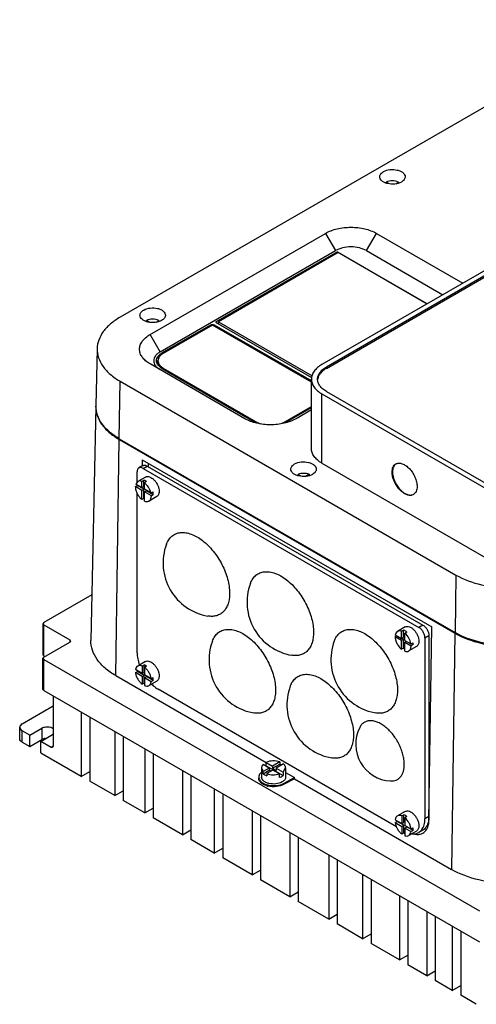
# Model space of a CAD drawing. Header units: millimetres. Extents: x 61 to 472, y 192 to 553.
# Tile 1 of 2: x 61 to 222, y 199 to 548. Entities that reach past the tile are written whole.
import ezdxf

# ---------------------------------------------------------------- set-up
doc = ezdxf.new("R2010")
doc.units = ezdxf.units.MM
doc.header["$LTSCALE"] = 48.421244
doc.layers.get('0').update_dxf_attribs({"linetype": 'CONTINUOUS'})

msp = doc.modelspace()

# ---------------------------------------------------------------- linework, layer by layer
at = {"color": 7, "linetype": 'Continuous'}
for p, q in [((278.87, 547.92), (96.44, 442.59)), ((350.29, 531.18), (167.86, 425.86)), ((351.84, 530.28), (169.41, 424.96)), ((169.41, 424.47), (351.84, 529.79)), ((190.57, 490.08), (190.57, 490.43)), ((191.49, 489.9), (190.57, 490.43)), ((193.98, 489.86), (194.91, 490.4)), ((194.91, 490.4), (194.91, 490.13)), ((107.05, 436.47), (169.07, 472.28)), ((169.07, 472.28), (172.61, 466.16)), ((183.61, 466.16), (187.15, 472.28)), ((187.15, 472.28), (217.71, 454.64)), ((110.58, 430.35), (172.61, 466.16)), ((173.32, 465.75), (130.18, 440.85)), ((173.64, 465.48), (131.21, 440.99)), ((173.32, 465.3), (173.32, 465.75)), ((173.32, 465.75), (205.13, 447.38)), ((205.06, 447.34), (173.64, 465.48)), ((183.61, 466.16), (210.63, 450.56)), ((105.74, 441.08), (105.74, 441.45)), ((106.68, 440.91), (105.74, 441.45)), ((109.13, 440.87), (110.08, 441.42)), ((110.08, 441.42), (110.08, 441.15)), ((128.42, 439.82), (111.29, 429.94)), ((129.12, 439.82), (111.66, 429.74)), ((128.42, 439.82), (128.42, 439.42)), ((164.11, 419.62), (129.12, 439.82)), ((129.83, 439.42), (129.83, 439.82)), ((164.11, 420.03), (129.83, 439.82)), ((130.18, 440.85), (164.17, 421.22)), ((131.21, 440.25), (131.21, 440.99)), ((131.21, 440.99), (164.41, 421.82)), ((110.58, 430.35), (107.05, 436.47)), ((88.3, 431.45), (87.87, 411.29)), ((111.29, 429.44), (111.29, 429.94)), ((140.59, 406.67), (107.05, 426.03)), ((109.81, 427.17), (109.81, 425.94)), ((111.29, 424.4), (144.31, 405.34)), ((111.66, 424.19), (111.66, 424.6)), ((111.66, 424.6), (145.17, 405.25)), ((169.41, 424.47), (169.41, 424.96)), ((96.13, 399.57), (96.44, 419.91)), ((96.44, 419.91), (215.23, 351.33)), ((164.11, 396.14), (164.11, 420.64)), ((167.86, 390.93), (167.86, 415.42)), ((167.86, 415.42), (225.84, 381.95)), ((169.41, 416.32), (227.39, 382.84)), ((87.85, 411.04), (86.08, 328.18)), ((154.08, 405.25), (164.11, 411.04)), ((154.95, 405.34), (164.11, 410.63)), ((164.11, 409.81), (158.67, 406.67)), ((145.17, 405.25), (145.17, 404.92)), ((154.08, 404.92), (154.08, 405.25)), ((94.87, 315.72), (96.12, 399.32)), ((96.12, 399.32), (214.91, 330.73)), ((96.13, 399.57), (214.93, 330.98)), ((104.21, 392.15), (104.18, 389.88)), ((104.21, 392.15), (206.75, 332.95)), ((106.34, 390.92), (106.34, 389.7)), ((167.86, 390.93), (225.84, 357.45)), ((102.45, 384.18), (102.45, 387.87)), ((104.49, 390.06), (103.08, 389.24)), ((104.58, 389.09), (105.99, 389.91)), ((104.58, 389.09), (202.16, 332.75)), ((105.99, 389.91), (203.57, 333.57)), ((159.39, 386.47), (159.39, 386.94)), ((159.39, 386.94), (160.37, 386.38)), ((163.33, 386.99), (162, 386.23)), ((163.33, 386.99), (163.33, 386.61)), ((102.65, 384.43), (101.96, 383.53)), ((104.15, 382.26), (101.96, 383.53)), ((105.4, 386.02), (102.65, 384.43)), ((104.15, 384.47), (104.86, 384.88)), ((104.15, 382.26), (104.15, 384.47)), ((104.86, 382.67), (104.86, 384.88)), ((105.73, 384.39), (105.03, 383.99)), ((105.03, 381.75), (105.03, 383.99)), ((101.82, 382.62), (102.53, 383.03)), ((104.15, 381.27), (101.82, 382.62)), ((101.82, 382.6), (101.82, 382.62)), ((102.45, 382.99), (102.45, 383.24)), ((102.45, 323.77), (102.45, 380.31)), ((104.86, 381.68), (102.53, 383.03)), ((104.15, 382.26), (104.86, 382.67)), ((104.15, 381.27), (104.86, 381.68)), ((104.15, 378.04), (104.15, 381.27)), ((104.86, 378.44), (104.86, 381.68)), ((107.34, 380.42), (105.03, 381.75)), ((105.03, 380.77), (105.73, 381.18)), ((105.03, 377.51), (105.03, 380.77)), ((107.48, 379.35), (105.03, 380.77)), ((108.18, 379.76), (105.73, 381.18)), ((107.34, 380.42), (108.05, 380.83)), ((104.86, 378.44), (104.15, 378.04)), ((109.4, 379.1), (106.65, 377.5)), ((108.18, 379.76), (107.48, 379.35)), ((215.23, 351.33), (214.93, 330.98)), ((86.43, 344.32), (69.41, 334.5)), ((69.41, 334.5), (69.12, 334.09)), ((69.12, 334.09), (69.12, 323.06)), ((69.12, 334.09), (69.41, 333.68)), ((69.41, 322.66), (69.41, 333.68)), ((69.41, 333.68), (78.6, 328.37)), ((197.33, 332.95), (194.57, 331.36)), ((196.01, 331.42), (196.72, 331.83)), ((196.01, 328.88), (196.01, 331.42)), ((196.72, 329.28), (196.72, 331.83)), ((203.57, 333.57), (202.16, 332.75)), ((205.72, 264.59), (206.75, 332.95)), ((78.6, 328.37), (78.6, 327.56)), ((78.6, 328.37), (78.9, 327.96)), ((78.9, 327.96), (78.6, 327.56)), ((193.74, 329.55), (194.29, 329.87)), ((193.74, 329.55), (196.01, 328.24)), ((193.74, 329.53), (193.74, 329.55)), ((193.8, 330.15), (196.01, 328.88)), ((196.01, 328.88), (196.72, 329.28)), ((196.01, 328.24), (196.72, 328.65)), ((196.01, 325.02), (196.01, 328.24)), ((196.72, 328.65), (196.17, 328.97)), ((196.72, 325.43), (196.72, 328.65)), ((197.92, 331.12), (197.21, 330.71)), ((197.21, 328.18), (197.21, 330.71)), ((197.21, 328.18), (199.34, 326.95)), ((197.21, 327.55), (197.76, 327.86)), ((204.28, 329.08), (205.69, 329.9)), ((204.28, 329.08), (204.28, 264.99)), ((205.69, 329.9), (205.69, 265.8)), ((214.91, 330.73), (213.66, 247.13)), ((69.41, 322.25), (78.6, 327.56)), ((196.72, 325.43), (196.01, 325.02)), ((197.21, 327.55), (199.4, 326.28)), ((197.21, 324.35), (197.21, 327.55)), ((201.33, 326.02), (198.57, 324.43)), ((199.34, 326.95), (200.05, 327.36)), ((200.11, 326.69), (199.4, 326.28)), ((200.11, 326.69), (199.5, 327.04)), ((69.41, 322.66), (69.12, 323.06)), ((69.41, 322.25), (69.12, 321.84)), ((69.12, 310.82), (69.12, 321.84)), ((69.12, 321.84), (69.41, 321.43)), ((69.41, 322.66), (69.76, 322.45)), ((69.41, 310.41), (69.41, 321.43)), ((69.41, 321.43), (223.56, 232.44)), ((105.4, 320.7), (102.65, 319.11)), ((104.24, 316.47), (101.87, 317.85)), ((104.24, 319.11), (104.95, 319.52)), ((104.24, 319.11), (104.24, 316.47)), ((104.95, 316.88), (104.95, 319.52)), ((105.73, 319.07), (105.03, 318.66)), ((105.03, 318.66), (105.03, 316.02)), ((94.87, 315.72), (148.13, 284.97)), ((101.85, 316.77), (102.56, 317.17)), ((104.24, 315.39), (101.85, 316.77)), ((104.95, 315.8), (102.56, 317.17)), ((104.24, 316.47), (104.95, 316.88)), ((104.24, 315.39), (104.95, 315.8)), ((104.24, 315.39), (104.24, 312.65)), ((104.95, 313.06), (104.95, 315.8)), ((107.43, 314.63), (105.03, 316.02)), ((105.03, 314.93), (105.73, 315.34)), ((105.03, 314.93), (105.03, 312.19)), ((107.44, 313.54), (105.03, 314.93)), ((108.15, 313.95), (105.73, 315.34)), ((109.4, 313.78), (106.65, 312.18)), ((107.43, 314.63), (108.14, 315.04)), ((108.15, 313.95), (107.44, 313.54)), ((69.41, 310.41), (69.12, 310.82)), ((69.41, 310.41), (223.56, 221.41)), ((104.95, 313.06), (104.24, 312.65)), ((194.23, 262.21), (109.88, 310.91)), ((72.73, 308.49), (72.73, 290.69)), ((61.77, 298.65), (72.73, 304.98)), ((82.68, 302.75), (82.68, 280.05)), ((85.66, 301.03), (85.66, 278.33)), ((60.9, 293.34), (60.9, 297.43)), ((64.43, 294.67), (68.67, 297.12)), ((68.67, 297.12), (68.67, 293.04)), ((61.77, 292.12), (61.77, 296.2)), ((64.43, 294.67), (61.77, 296.2)), ((64.43, 290.59), (64.43, 294.67)), ((64.43, 290.59), (68.67, 293.04)), ((68.32, 292.43), (72.56, 294.88)), ((94.5, 295.93), (94.5, 273.23)), ((97.47, 294.21), (97.47, 271.51)), ((61.77, 292.12), (64.43, 290.59)), ((68.32, 288.34), (68.32, 292.43)), ((72.03, 290.28), (68.32, 292.43)), ((72.73, 290.69), (72.03, 290.28)), ((72.53, 290.23), (72.03, 290.28)), ((72.73, 290.69), (72.53, 290.23)), ((105.15, 289.78), (105.15, 267.08)), ((68.32, 288.34), (73.44, 285.38)), ((108.13, 288.06), (108.13, 265.36)), ((82.68, 280.05), (73.74, 285.21)), ((146.48, 283.06), (147.08, 281.8)), ((146.48, 283.06), (146.48, 279.79)), ((149.16, 283), (147.01, 284.24)), ((149.16, 283), (147.08, 281.8)), ((148.15, 285.01), (150.4, 283.71)), ((148.15, 283.79), (148.15, 285.01)), ((148.15, 283.79), (154.11, 280.35)), ((149.16, 283), (149.16, 282.18)), ((152.91, 285.16), (150.4, 283.71)), ((150.4, 282.9), (152.91, 284.35)), ((150.4, 283.71), (150.4, 282.9)), ((150.4, 282.9), (151.7, 282.14)), ((154.25, 284.43), (151.7, 282.96)), ((151.7, 282.96), (154.11, 281.57)), ((151.7, 282.96), (151.7, 282.14)), ((152.91, 285.16), (152.91, 284.35)), ((154.11, 281.57), (154.98, 283.06)), ((154.98, 283.06), (154.98, 279.79)), ((82.68, 280.05), (85.66, 281.77)), ((118.52, 282.06), (118.52, 259.36)), ((121.49, 280.34), (121.49, 257.64)), ((147.08, 280.98), (149.16, 282.18)), ((147.08, 280.98), (147.08, 281.8)), ((150.46, 282.24), (148.35, 281.02)), ((148.35, 281.02), (148.35, 280.21)), ((149.76, 281.84), (149.16, 282.18)), ((152.78, 280.91), (150.46, 282.24)), ((152.78, 279.68), (152.78, 280.91)), ((154.11, 281.57), (154.11, 280.35)), ((154.44, 277.65), (158.17, 279.59)), ((158.16, 279.17), (154.44, 277.24)), ((154.98, 281.43), (158.17, 279.59)), ((158.16, 279.17), (158.17, 279.59)), ((158.16, 279.17), (213.66, 247.13)), ((94.5, 273.23), (85.66, 278.33)), ((129.75, 275.57), (129.75, 252.87)), ((154.44, 277.24), (154.44, 277.65)), ((94.5, 273.23), (97.47, 274.94)), ((132.73, 273.86), (132.73, 251.16)), ((105.15, 267.08), (97.47, 271.51)), ((105.15, 267.08), (108.13, 268.79)), ((118.52, 259.36), (108.13, 265.36)), ((143.12, 267.86), (143.12, 245.16)), ((146.09, 266.14), (146.09, 243.44)), ((197.33, 267.63), (194.57, 266.04)), ((196.14, 266.05), (196.85, 266.46)), ((196.14, 266.05), (196.14, 263.31)), ((196.85, 263.72), (196.85, 266.46)), ((197.92, 265.8), (197.21, 265.39)), ((197.21, 265.39), (197.21, 262.7)), ((205.69, 265.8), (204.28, 264.99)), ((193.77, 264.68), (196.14, 263.31)), ((193.78, 263.7), (194.48, 264.1)), ((193.78, 263.7), (196.14, 262.33)), ((196.85, 262.74), (194.48, 264.1)), ((196.14, 263.31), (196.85, 263.72)), ((196.14, 262.33), (196.85, 262.74)), ((196.14, 262.33), (196.14, 259.59)), ((196.85, 260), (196.85, 262.74)), ((197.21, 262.7), (199.37, 261.45)), ((197.21, 261.71), (197.92, 262.12)), ((197.21, 261.71), (199.37, 260.47)), ((197.21, 261.71), (197.21, 259.03)), ((200.07, 260.88), (197.92, 262.12)), ((199.37, 261.45), (200.07, 261.86)), ((118.52, 259.36), (121.49, 261.08)), ((156.48, 260.14), (156.48, 237.44)), ((159.46, 258.42), (159.46, 235.72)), ((196.85, 260), (196.14, 259.59)), ((201.33, 260.7), (198.57, 259.11)), ((200.07, 260.88), (199.37, 260.47)), ((203.52, 260.99), (202.1, 260.18)), ((129.75, 252.87), (121.49, 257.64)), ((129.75, 252.87), (132.73, 254.59)), ((143.12, 245.16), (132.73, 251.16)), ((170.23, 252.2), (170.23, 229.5)), ((173.21, 250.48), (173.21, 227.78)), ((143.12, 245.16), (146.09, 246.88)), ((182.24, 245.27), (182.24, 222.57)), ((156.48, 237.44), (146.09, 243.44)), ((185.22, 243.55), (185.22, 220.85)), ((156.48, 237.44), (159.46, 239.16)), ((195.24, 237.76), (195.24, 215.07)), ((170.23, 229.5), (159.46, 235.72)), ((198.21, 236.05), (198.21, 213.35)), ((170.23, 229.5), (173.21, 231.22)), ((204.96, 232.15), (204.96, 209.45)), ((207.93, 230.44), (207.93, 207.74)), ((182.24, 222.57), (173.21, 227.78)), ((213.98, 226.94), (213.98, 204.24)), ((182.24, 222.57), (185.22, 224.29)), ((216.96, 225.23), (216.96, 202.53)), ((195.24, 215.07), (185.22, 220.85)), ((195.24, 215.07), (198.21, 216.78)), ((204.96, 209.45), (198.21, 213.35)), ((204.96, 209.45), (207.93, 211.17)), ((213.98, 204.24), (207.93, 207.74)), ((213.98, 204.24), (216.96, 205.96)), ((222.46, 199.35), (216.96, 202.53))]:
    msp.add_line(p, q, dxfattribs=at)
for centre, radius, start, end in [((129.12, 438.27), 1.72, 88.7079, 91.2924), ((112.13, 425.75), 2.86, 149.0568, 155.1065), ((112.29, 425.66), 3.05, 148.2028, 149.1075), ((111.92, 425.94), 2.1, 180.0002, 181.909), ((113, 427.73), 3.34, 217.9519, 220.5575), ((114.21, 429.48), 5.86, 234.2628, 240.0752), ((97.26, 410.84), 9.4, 177.8763, 178.7721), ((97.27, 410.84), 9.42, 177.4039, 177.8764), ((97.26, 411.08), 9.38, 178.7722, 179.3726), ((97.25, 411.08), 9.38, 179.3726, 180.0833), ((148.29, 410.64), 6.23, 240.021, 243.8713), ((148.63, 411.34), 7, 243.8323, 247.7134), ((150.91, 410.76), 6.36, 296.1674, 299.9406), ((109.28, 422.1), 26.31, 239.6328, 240.0009), ((106.12, 383.01), 3.59, 177.0758, 179.7196), ((107.7, 382.08), 4.61, 231.9634, 234.5318), ((105.24, 379.34), 2.24, 359.8243, 0.3237), ((130.71, 355.6), 19.08, 159.7533, 260.2464), ((160.41, 341.72), 19.08, 159.7533, 260.2464), ((146.97, 321.31), 19.08, 159.7533, 260.2464), ((190.11, 321.31), 19.08, 159.7533, 260.2464), ((197.16, 326.27), 2.24, 359.8243, 0.3237), ((106.93, 317.72), 4.41, 183.3282, 187.0659), ((107.65, 316.68), 4.52, 233.3153, 234.5466), ((174.55, 305.38), 19.08, 159.7533, 260.2464), ((192.83, 291.44), 13.05, 153.0524, 266.9547), ((147.9, 283.06), 1.42, 173.3745, 179.9828), ((150.02, 279.53), 4.65, 113.7149, 116.4063), ((151.52, 280.12), 4.45, 62.2152, 64.7511), ((150.46, 283.89), 7.52, 253.7517, 256.4196), ((198.95, 264.66), 4.5, 184.7556, 187.0447), ((201.88, 265.42), 5.95, 253.4712, 258.3782), ((201.7, 263.51), 4.03, 273.596, 278.7036), ((201.81, 263), 3.51, 300.0567, 310.7841)]:
    msp.add_arc(centre, radius, start, end, dxfattribs=at)
for points, knots in [([(188.3, 492.28), (188.3, 492.46), (188.36, 492.81), (188.74, 493.51), (189.25, 493.91), (189.62, 494.12)], [0, 0, 0, 0, 0.218382, 0.452237, 1, 1, 1, 1]), ([(195.98, 490.45), (195.29, 490.05), (193.62, 489.59), (191.52, 489.7), (189.97, 490.22), (189.07, 490.77), (188.46, 491.46), (188.3, 492.02), (188.3, 492.28)], [0, 0, 0, 0, 0.269896, 0.561326, 0.695466, 0.813145, 0.912856, 1, 1, 1, 1]), ([(189.62, 494.12), (190.32, 494.52), (191.98, 494.97), (194.08, 494.87), (195.63, 494.35), (196.53, 493.8), (197.14, 493.11), (197.3, 492.54), (197.3, 492.28)], [0, 0, 0, 0, 0.269896, 0.561326, 0.695466, 0.813145, 0.912856, 1, 1, 1, 1]), ([(197.3, 492.28), (197.3, 492.11), (197.24, 491.76), (196.86, 491.06), (196.36, 490.66), (195.98, 490.45)], [0, 0, 0, 0, 0.218382, 0.452237, 1, 1, 1, 1]), ([(194.91, 490.4), (194.25, 490.71), (192.75, 490.98), (191.25, 490.73), (190.57, 490.43)], [0, 0, 0, 0, 0.498581, 1, 1, 1, 1]), ([(169.07, 472.28), (170.36, 473.02), (173.34, 474.1), (178.11, 474.62), (182.88, 474.1), (185.86, 473.02), (187.15, 472.28)], [0, 0, 0, 0, 0.237228, 0.499999, 0.762771, 1, 1, 1, 1]), ([(183.61, 466.16), (182.83, 466.61), (181.01, 467.27), (178.11, 467.58), (175.21, 467.27), (173.39, 466.61), (172.61, 466.16)], [0, 0, 0, 0, 0.237241, 0.5, 0.76276, 1, 1, 1, 1]), ([(103.45, 443.29), (103.45, 443.47), (103.51, 443.82), (103.89, 444.52), (104.39, 444.92), (104.77, 445.13)], [0, 0, 0, 0, 0.218382, 0.452237, 1, 1, 1, 1]), ([(111.13, 441.46), (110.43, 441.06), (108.77, 440.61), (106.67, 440.71), (105.12, 441.23), (104.22, 441.78), (103.61, 442.47), (103.45, 443.04), (103.45, 443.29)], [0, 0, 0, 0, 0.269896, 0.561326, 0.695466, 0.813145, 0.912856, 1, 1, 1, 1]), ([(104.77, 445.13), (105.46, 445.53), (107.13, 445.98), (109.23, 445.88), (110.78, 445.36), (111.68, 444.81), (112.29, 444.12), (112.45, 443.55), (112.45, 443.29)], [0, 0, 0, 0, 0.269896, 0.561326, 0.695466, 0.813145, 0.912856, 1, 1, 1, 1]), ([(112.45, 443.29), (112.45, 443.12), (112.39, 442.77), (112.01, 442.07), (111.5, 441.67), (111.13, 441.46)], [0, 0, 0, 0, 0.218382, 0.452237, 1, 1, 1, 1]), ([(96.44, 442.59), (95.24, 441.9), (93.06, 440.4), (90.44, 437.67), (88.75, 434.66), (88.33, 432.49), (88.3, 431.45)], [0, 0, 0, 0, 0.289385, 0.548741, 0.78225, 1, 1, 1, 1]), ([(110.08, 441.42), (109.41, 441.74), (107.91, 442), (106.41, 441.75), (105.74, 441.45)], [0, 0, 0, 0, 0.498782, 1, 1, 1, 1]), ([(128.42, 439.82), (128.46, 439.85), (128.67, 439.95), (128.91, 439.99), (129.08, 439.99)], [0, 0, 0, 0, 0.22901, 1, 1, 1, 1]), ([(129.16, 439.99), (129.22, 439.99), (129.45, 439.97), (129.68, 439.91), (129.83, 439.82)], [0, 0, 0, 0, 0.267249, 1, 1, 1, 1]), ([(107.05, 426.03), (106.49, 426.36), (105.47, 427.06), (104.25, 428.34), (103.48, 429.75), (103.22, 431.25), (103.48, 432.75), (104.25, 434.17), (105.47, 435.44), (106.49, 436.15), (107.05, 436.47)], [0, 0, 0, 0, 0.144889, 0.274537, 0.391115, 0.500001, 0.608887, 0.725464, 0.855111, 1, 1, 1, 1]), ([(88.3, 431.45), (88.28, 430.38), (88.64, 428.13), (90.3, 425), (92.96, 422.17), (95.2, 420.63), (96.44, 419.91)], [0, 0, 0, 0, 0.217824, 0.45067, 0.709799, 1, 1, 1, 1]), ([(110.58, 430.35), (110.24, 430.15), (109.62, 429.72), (108.88, 428.94), (108.41, 428.08), (108.25, 427.17), (108.41, 426.26), (108.88, 425.39), (109.62, 424.62), (110.24, 424.19), (110.58, 423.99)], [0, 0, 0, 0, 0.144852, 0.274545, 0.391108, 0.499999, 0.60889, 0.725453, 0.855147, 1, 1, 1, 1]), ([(109.3, 427.17), (109.3, 427.43), (109.4, 427.97), (109.81, 428.72), (110.45, 429.39), (110.99, 429.77), (111.29, 429.94)], [0, 0, 0, 0, 0.217782, 0.450909, 0.710295, 1, 1, 1, 1]), ([(111.66, 429.74), (111.38, 429.58), (110.88, 429.24), (110.28, 428.61), (109.9, 427.91), (109.81, 427.41), (109.81, 427.17)], [0, 0, 0, 0, 0.289811, 0.549048, 0.78223, 1, 1, 1, 1]), ([(109.67, 425.89), (109.61, 425.99), (109.41, 426.39), (109.3, 426.84), (109.3, 427.17)], [0, 0, 0, 0, 0.262001, 1, 1, 1, 1]), ([(110.08, 425.35), (110.04, 425.39), (109.89, 425.56), (109.76, 425.75), (109.67, 425.89)], [0, 0, 0, 0, 0.258187, 1, 1, 1, 1]), ([(109.81, 427.17), (109.81, 426.91), (109.92, 426.37), (110.19, 425.9), (110.37, 425.68)], [0, 0, 0, 0, 0.480534, 1, 1, 1, 1]), ([(110.79, 424.72), (110.72, 424.77), (110.47, 424.96), (110.24, 425.18), (110.08, 425.35)], [0, 0, 0, 0, 0.260377, 1, 1, 1, 1]), ([(110.46, 425.56), (110.54, 425.47), (110.89, 425.1), (111.32, 424.79), (111.66, 424.6)], [0, 0, 0, 0, 0.233332, 1, 1, 1, 1]), ([(167.86, 425.86), (167.29, 425.53), (166.28, 424.83), (165.06, 423.55), (164.29, 422.14), (164.11, 421.13), (164.11, 420.64)], [0, 0, 0, 0, 0.289778, 0.549072, 0.782227, 1, 1, 1, 1]), ([(166.31, 420.64), (166.31, 421.04), (166.46, 421.88), (167.1, 423.05), (168.1, 424.11), (168.95, 424.69), (169.41, 424.96)], [0, 0, 0, 0, 0.217782, 0.450909, 0.710295, 1, 1, 1, 1]), ([(169.41, 424.47), (168.99, 424.23), (168.22, 423.7), (167.27, 422.77), (166.62, 421.73), (166.39, 420.99), (166.34, 420.62)], [0, 0, 0, 0, 0.286811, 0.54665, 0.781842, 1, 1, 1, 1]), ([(164.11, 420.64), (164.11, 420.15), (164.29, 419.14), (165.06, 417.72), (166.28, 416.45), (167.29, 415.75), (167.86, 415.42)], [0, 0, 0, 0, 0.217772, 0.450927, 0.710222, 1, 1, 1, 1]), ([(169.41, 416.32), (168.95, 416.59), (168.1, 417.17), (167.1, 418.23), (166.46, 419.4), (166.31, 420.24), (166.31, 420.64)], [0, 0, 0, 0, 0.289705, 0.549092, 0.782218, 1, 1, 1, 1]), ([(87.85, 411.04), (87.83, 409.96), (88.18, 407.7), (89.84, 404.55), (92.5, 401.69), (94.74, 400.12), (95.97, 399.4)], [0, 0, 0, 0, 0.21823, 0.451247, 0.710211, 1, 1, 1, 1]), ([(96.13, 399.57), (94.9, 400.28), (92.65, 401.83), (89.97, 404.64), (88.27, 407.76), (87.87, 410), (87.87, 411.07)], [0, 0, 0, 0, 0.289775, 0.549032, 0.782232, 1, 1, 1, 1]), ([(158.67, 406.67), (157.38, 405.93), (154.4, 404.85), (149.63, 404.33), (144.86, 404.85), (141.87, 405.93), (140.59, 406.67)], [0, 0, 0, 0, 0.237228, 0.499999, 0.762771, 1, 1, 1, 1]), ([(167.86, 390.93), (167.29, 391.25), (166.28, 391.95), (165.06, 393.23), (164.29, 394.64), (164.11, 395.66), (164.11, 396.14)], [0, 0, 0, 0, 0.289778, 0.549073, 0.782228, 1, 1, 1, 1]), ([(156.84, 388.79), (156.84, 388.97), (156.9, 389.32), (157.28, 390.02), (157.78, 390.42), (158.15, 390.63)], [0, 0, 0, 0, 0.218382, 0.452237, 1, 1, 1, 1]), ([(158.15, 390.63), (158.85, 391.03), (160.51, 391.48), (162.62, 391.38), (164.16, 390.86), (165.07, 390.31), (165.68, 389.62), (165.84, 389.05), (165.84, 388.79)], [0, 0, 0, 0, 0.269896, 0.561326, 0.695466, 0.813145, 0.912856, 1, 1, 1, 1]), ([(192.67, 387.79), (192.67, 388.1), (192.72, 388.7), (192.96, 389.53), (193.37, 390.2), (193.76, 390.53), (193.96, 390.65)], [0, 0, 0, 0, 0.289641, 0.549111, 0.782236, 1, 1, 1, 1]), ([(193.99, 390.65), (193.8, 390.53), (193.45, 390.2), (192.93, 389.28), (192.81, 388.44), (192.81, 387.87)], [0, 0, 0, 0, 0.218378, 0.453176, 1, 1, 1, 1]), ([(193.96, 390.65), (194.27, 390.83), (195.06, 391.03), (196.32, 390.78), (197.61, 390.07), (198.85, 388.98), (199.94, 387.58), (200.8, 385.99), (201.36, 384.34), (201.51, 383.22), (201.51, 382.68)], [0, 0, 0, 0, 0.08693, 0.1864, 0.303788, 0.4376, 0.582099, 0.729418, 0.87117, 1, 1, 1, 1]), ([(103.08, 389.24), (102.98, 389.18), (102.79, 389.03), (102.59, 388.71), (102.48, 388.31), (102.45, 388.02), (102.45, 387.87)], [0, 0, 0, 0, 0.217783, 0.45091, 0.710297, 1, 1, 1, 1]), ([(104.58, 389.09), (104.44, 389.17), (104.18, 389.29), (103.78, 389.39), (103.4, 389.38), (103.18, 389.3), (103.08, 389.24)], [0, 0, 0, 0, 0.289702, 0.549088, 0.782216, 1, 1, 1, 1]), ([(104.49, 390.06), (104.59, 390.11), (104.82, 390.2), (105.19, 390.21), (105.6, 390.11), (105.86, 389.98), (105.99, 389.91)], [0, 0, 0, 0, 0.217784, 0.450912, 0.710298, 1, 1, 1, 1]), ([(164.52, 386.96), (163.82, 386.56), (162.16, 386.11), (160.05, 386.21), (158.51, 386.73), (157.6, 387.28), (156.99, 387.97), (156.84, 388.54), (156.84, 388.79)], [0, 0, 0, 0, 0.269896, 0.561326, 0.695466, 0.813145, 0.912856, 1, 1, 1, 1]), ([(163.33, 386.99), (162.7, 387.23), (161.35, 387.42), (160.01, 387.19), (159.39, 386.94)], [0, 0, 0, 0, 0.502265, 1, 1, 1, 1]), ([(165.84, 388.79), (165.84, 388.62), (165.77, 388.27), (165.39, 387.57), (164.89, 387.17), (164.52, 386.96)], [0, 0, 0, 0, 0.218382, 0.452237, 1, 1, 1, 1]), ([(200.21, 379.82), (199.9, 379.64), (199.12, 379.44), (197.85, 379.69), (196.56, 380.4), (195.33, 381.49), (194.24, 382.89), (193.38, 384.48), (192.82, 386.13), (192.67, 387.25), (192.67, 387.79)], [0, 0, 0, 0, 0.08693, 0.1864, 0.303788, 0.4376, 0.582099, 0.729418, 0.87117, 1, 1, 1, 1]), ([(192.81, 387.87), (192.81, 386.79), (193.24, 385.12), (194.28, 383.12), (195.32, 381.74), (196.5, 380.63), (197.75, 379.88), (198.98, 379.54), (199.77, 379.64), (200.1, 379.78)], [0, 0, 0, 0, 0.266016, 0.411791, 0.555659, 0.690193, 0.809659, 0.911781, 1, 1, 1, 1]), ([(104.15, 384.47), (103.89, 384.56), (103.38, 384.68), (102.85, 384.55), (102.65, 384.43)], [0, 0, 0, 0, 0.535554, 1, 1, 1, 1]), ([(105.73, 384.39), (105.66, 384.45), (105.39, 384.63), (105.09, 384.79), (104.86, 384.88)], [0, 0, 0, 0, 0.264878, 1, 1, 1, 1]), ([(107.34, 380.42), (107.17, 381.13), (106.57, 382.46), (105.6, 383.57), (105.03, 383.99)], [0, 0, 0, 0, 0.508318, 1, 1, 1, 1]), ([(105.4, 386.02), (105.6, 386.14), (106.11, 386.27), (106.91, 386.11), (107.74, 385.66), (108.53, 384.95), (109.23, 384.06), (109.78, 383.04), (110.14, 381.99), (110.23, 381.27), (110.23, 380.93)], [0, 0, 0, 0, 0.086931, 0.186401, 0.303789, 0.437599, 0.582097, 0.72942, 0.871167, 1, 1, 1, 1]), ([(101.82, 382.6), (101.82, 382.19), (101.95, 381.33), (102.44, 380.09), (103.18, 378.95), (103.81, 378.3), (104.15, 378.04)], [0, 0, 0, 0, 0.232698, 0.490076, 0.752754, 1, 1, 1, 1]), ([(108.18, 379.76), (108.18, 379.85), (108.17, 380.21), (108.11, 380.56), (108.05, 380.83)], [0, 0, 0, 0, 0.23811, 1, 1, 1, 1]), ([(110.23, 380.93), (110.23, 380.72), (110.2, 380.34), (110.05, 379.81), (109.78, 379.38), (109.54, 379.17), (109.4, 379.1)], [0, 0, 0, 0, 0.289702, 0.54909, 0.782219, 1, 1, 1, 1]), ([(201.51, 382.68), (201.51, 382.37), (201.46, 381.76), (201.22, 380.94), (200.8, 380.26), (200.42, 379.94), (200.21, 379.82)], [0, 0, 0, 0, 0.289641, 0.549111, 0.782236, 1, 1, 1, 1]), ([(105.03, 377.51), (105.3, 377.4), (105.73, 377.28), (106.29, 377.34), (106.54, 377.44), (106.65, 377.5)], [0, 0, 0, 0, 0.536909, 0.774069, 1, 1, 1, 1]), ([(106.65, 377.5), (106.78, 377.58), (107.03, 377.79), (107.29, 378.22), (107.44, 378.75), (107.48, 379.13), (107.48, 379.33)], [0, 0, 0, 0, 0.217783, 0.450926, 0.71025, 1, 1, 1, 1]), ([(112.81, 362.2), (113.03, 362.77), (113.43, 363.59), (114.16, 364.53), (114.77, 365.11), (115.44, 365.59), (116.19, 365.97), (116.99, 366.23), (118.15, 366.42), (119.72, 366.36), (121.68, 365.83), (123.68, 364.88), (125.68, 363.52), (127.62, 361.8), (129.43, 359.78), (131.08, 357.51), (132.5, 355.06), (133.65, 352.5), (134.51, 349.91), (135.04, 347.38), (135.17, 345.7), (135.17, 344.89)], [0, 0, 0, 0, 0.049771, 0.073184, 0.095915, 0.118273, 0.140594, 0.163215, 0.186454, 0.235728, 0.290052, 0.350034, 0.415529, 0.485832, 0.559839, 0.63618, 0.713336, 0.789735, 0.863853, 0.934311, 1, 1, 1, 1]), ([(142.51, 348.32), (142.72, 348.89), (143.13, 349.71), (143.86, 350.65), (144.46, 351.23), (145.14, 351.71), (145.89, 352.09), (146.69, 352.35), (147.84, 352.54), (149.42, 352.48), (151.38, 351.95), (153.38, 351), (155.38, 349.64), (157.32, 347.92), (159.13, 345.9), (160.78, 343.63), (162.2, 341.17), (163.35, 338.62), (164.21, 336.03), (164.74, 333.5), (164.87, 331.82), (164.87, 331.01)], [0, 0, 0, 0, 0.049771, 0.073184, 0.095915, 0.118273, 0.140594, 0.163215, 0.186454, 0.235728, 0.290052, 0.350034, 0.415529, 0.485832, 0.559839, 0.63618, 0.713336, 0.789735, 0.863853, 0.934311, 1, 1, 1, 1]), ([(215.23, 351.33), (218.02, 349.72), (224.51, 347.37), (234.88, 346.24), (245.24, 347.37), (251.73, 349.72), (254.52, 351.33)], [0, 0, 0, 0, 0.23722, 0.500001, 0.762781, 1, 1, 1, 1]), ([(135.17, 344.89), (135.17, 344.24), (135.09, 342.98), (134.7, 341.21), (134.04, 339.67), (133.12, 338.41), (131.96, 337.46), (130.59, 336.86), (129.06, 336.63), (128.01, 336.71), (127.48, 336.8)], [0, 0, 0, 0, 0.151228, 0.289952, 0.417007, 0.534706, 0.646927, 0.758648, 0.874959, 1, 1, 1, 1]), ([(129.08, 327.91), (129.29, 328.48), (129.69, 329.3), (130.42, 330.23), (131.03, 330.82), (131.71, 331.3), (132.45, 331.67), (133.25, 331.93), (134.41, 332.13), (135.99, 332.07), (137.94, 331.54), (139.95, 330.58), (141.94, 329.22), (143.88, 327.51), (145.7, 325.48), (147.34, 323.21), (148.76, 320.76), (149.92, 318.21), (150.77, 315.62), (151.3, 313.08), (151.44, 311.41), (151.44, 310.6)], [0, 0, 0, 0, 0.049771, 0.073184, 0.095915, 0.118273, 0.140594, 0.163215, 0.186454, 0.235728, 0.290052, 0.350034, 0.415529, 0.485832, 0.559839, 0.63618, 0.713336, 0.789735, 0.863853, 0.934311, 1, 1, 1, 1]), ([(172.21, 327.91), (172.42, 328.48), (172.83, 329.3), (173.55, 330.23), (174.16, 330.82), (174.84, 331.3), (175.59, 331.67), (176.39, 331.93), (177.54, 332.13), (179.12, 332.07), (181.08, 331.54), (183.08, 330.58), (185.08, 329.23), (187.01, 327.51), (188.83, 325.48), (190.47, 323.21), (191.89, 320.76), (193.05, 318.21), (193.91, 315.62), (194.44, 313.08), (194.57, 311.41), (194.57, 310.6)], [0, 0, 0, 0, 0.049771, 0.073184, 0.095915, 0.118273, 0.140594, 0.163215, 0.186454, 0.235728, 0.290052, 0.350034, 0.415529, 0.485832, 0.559839, 0.63618, 0.713336, 0.789735, 0.863853, 0.934311, 1, 1, 1, 1]), ([(194.57, 331.36), (194.37, 331.25), (194.01, 330.88), (193.85, 330.41), (193.8, 330.15)], [0, 0, 0, 0, 0.466813, 1, 1, 1, 1]), ([(196.01, 331.42), (195.76, 331.51), (195.27, 331.6), (194.77, 331.48), (194.57, 331.36)], [0, 0, 0, 0, 0.533384, 1, 1, 1, 1]), ([(197.92, 331.12), (197.82, 331.2), (197.45, 331.49), (197.04, 331.72), (196.72, 331.83)], [0, 0, 0, 0, 0.269737, 1, 1, 1, 1]), ([(197.33, 332.95), (197.53, 333.07), (198.03, 333.2), (198.84, 333.04), (199.66, 332.58), (200.46, 331.88), (201.15, 330.99), (201.7, 329.97), (202.06, 328.92), (202.16, 328.2), (202.16, 327.86)], [0, 0, 0, 0, 0.086931, 0.186401, 0.303789, 0.437599, 0.582097, 0.72942, 0.871167, 1, 1, 1, 1]), ([(204.28, 329.08), (204.28, 329.43), (204.15, 330.16), (203.69, 331.19), (203.03, 332.1), (202.46, 332.58), (202.16, 332.75)], [0, 0, 0, 0, 0.237241, 0.500001, 0.76276, 1, 1, 1, 1]), ([(203.57, 333.57), (203.87, 333.4), (204.44, 332.92), (205.11, 332.01), (205.56, 330.98), (205.69, 330.24), (205.69, 329.9)], [0, 0, 0, 0, 0.23724, 0.499999, 0.762759, 1, 1, 1, 1]), ([(94.87, 315.72), (93.53, 316.49), (91.11, 318.16), (88.23, 321.22), (86.44, 324.6), (86.06, 327.02), (86.08, 328.18)], [0, 0, 0, 0, 0.290201, 0.54933, 0.782176, 1, 1, 1, 1]), ([(164.87, 331.01), (164.87, 330.36), (164.79, 329.1), (164.4, 327.33), (163.73, 325.79), (162.82, 324.53), (161.66, 323.58), (160.29, 322.98), (158.76, 322.75), (157.71, 322.83), (157.18, 322.92)], [0, 0, 0, 0, 0.151228, 0.289952, 0.417007, 0.534706, 0.646927, 0.758648, 0.874959, 1, 1, 1, 1]), ([(193.74, 329.53), (193.74, 329.13), (193.87, 328.28), (194.35, 327.06), (195.06, 325.93), (195.68, 325.29), (196.01, 325.02)], [0, 0, 0, 0, 0.232182, 0.488889, 0.751516, 1, 1, 1, 1]), ([(199.34, 326.95), (199.23, 327.67), (198.69, 329.06), (197.77, 330.24), (197.21, 330.71)], [0, 0, 0, 0, 0.498749, 1, 1, 1, 1]), ([(202.16, 327.86), (202.16, 327.65), (202.13, 327.27), (201.97, 326.74), (201.71, 326.31), (201.46, 326.1), (201.33, 326.02)], [0, 0, 0, 0, 0.289702, 0.54909, 0.782219, 1, 1, 1, 1]), ([(214.91, 330.73), (217.75, 329.09), (224.34, 326.71), (234.88, 325.56), (245.41, 326.71), (252, 329.09), (254.84, 330.73)], [0, 0, 0, 0, 0.23722, 0.500001, 0.762781, 1, 1, 1, 1]), ([(254.82, 330.98), (251.99, 329.35), (245.4, 326.96), (234.88, 325.82), (224.35, 326.96), (217.76, 329.35), (214.93, 330.98)], [0, 0, 0, 0, 0.237219, 0.499999, 0.76278, 1, 1, 1, 1]), ([(196.72, 325.43), (196.76, 325.39), (196.92, 325.27), (197.08, 325.16), (197.21, 325.08)], [0, 0, 0, 0, 0.257083, 1, 1, 1, 1]), ([(197.21, 324.35), (197.45, 324.27), (197.92, 324.2), (198.38, 324.32), (198.57, 324.43)], [0, 0, 0, 0, 0.530845, 1, 1, 1, 1]), ([(198.57, 324.43), (198.7, 324.51), (198.95, 324.72), (199.21, 325.15), (199.37, 325.68), (199.4, 326.06), (199.4, 326.26)], [0, 0, 0, 0, 0.217782, 0.450908, 0.710314, 1, 1, 1, 1]), ([(200.11, 326.69), (200.11, 326.75), (200.1, 326.97), (200.08, 327.19), (200.05, 327.36)], [0, 0, 0, 0, 0.241841, 1, 1, 1, 1]), ([(102.45, 323.77), (102.45, 323.08), (102.61, 321.62), (102.99, 320.21), (103.24, 319.49)], [0, 0, 0, 0, 0.47892, 1, 1, 1, 1]), ([(105.4, 320.7), (105.6, 320.82), (106.11, 320.95), (106.91, 320.79), (107.74, 320.34), (108.53, 319.63), (109.23, 318.74), (109.78, 317.72), (110.14, 316.67), (110.23, 315.95), (110.23, 315.61)], [0, 0, 0, 0, 0.086931, 0.186401, 0.303789, 0.437599, 0.582097, 0.72942, 0.871167, 1, 1, 1, 1]), ([(102.65, 319.11), (102.44, 318.99), (102.07, 318.61), (101.91, 318.11), (101.87, 317.85)], [0, 0, 0, 0, 0.465095, 1, 1, 1, 1]), ([(104.24, 319.11), (103.97, 319.23), (103.54, 319.33), (102.99, 319.27), (102.75, 319.17), (102.65, 319.11)], [0, 0, 0, 0, 0.536136, 0.773547, 1, 1, 1, 1]), ([(105.73, 319.07), (105.67, 319.12), (105.42, 319.29), (105.15, 319.44), (104.95, 319.52)], [0, 0, 0, 0, 0.263159, 1, 1, 1, 1]), ([(107.43, 314.63), (107.37, 315.02), (107.16, 315.8), (106.63, 316.9), (105.92, 317.89), (105.34, 318.44), (105.03, 318.66)], [0, 0, 0, 0, 0.243659, 0.502447, 0.759946, 1, 1, 1, 1]), ([(101.85, 316.77), (101.9, 316.38), (102.1, 315.58), (102.62, 314.46), (103.34, 313.45), (103.93, 312.88), (104.24, 312.65)], [0, 0, 0, 0, 0.241891, 0.500422, 0.75873, 1, 1, 1, 1]), ([(108.18, 314.42), (108.18, 314.47), (108.18, 314.68), (108.16, 314.89), (108.14, 315.04)], [0, 0, 0, 0, 0.24228, 1, 1, 1, 1]), ([(108.15, 313.95), (108.16, 313.98), (108.17, 314.14), (108.18, 314.3), (108.18, 314.42)], [0, 0, 0, 0, 0.242436, 1, 1, 1, 1]), ([(110.23, 315.61), (110.23, 315.4), (110.2, 315.02), (110.05, 314.49), (109.78, 314.06), (109.54, 313.85), (109.4, 313.78)], [0, 0, 0, 0, 0.289702, 0.54909, 0.782219, 1, 1, 1, 1]), ([(156.65, 311.99), (156.87, 312.56), (157.27, 313.38), (158, 314.31), (158.61, 314.9), (159.29, 315.38), (160.03, 315.75), (160.83, 316.01), (161.99, 316.21), (163.56, 316.15), (165.52, 315.62), (167.52, 314.66), (169.52, 313.3), (171.46, 311.59), (173.27, 309.56), (174.92, 307.29), (176.34, 304.84), (177.49, 302.28), (178.35, 299.7), (178.88, 297.16), (179.01, 295.49), (179.01, 294.68)], [0, 0, 0, 0, 0.049771, 0.073184, 0.095915, 0.118273, 0.140594, 0.163215, 0.186454, 0.235728, 0.290052, 0.350034, 0.415529, 0.485832, 0.559839, 0.63618, 0.713336, 0.789735, 0.863853, 0.934311, 1, 1, 1, 1]), ([(105.03, 312.19), (105.3, 312.08), (105.73, 311.96), (106.29, 312.02), (106.54, 312.12), (106.65, 312.18)], [0, 0, 0, 0, 0.536914, 0.774078, 1, 1, 1, 1]), ([(106.65, 312.18), (106.86, 312.31), (107.25, 312.72), (107.4, 313.25), (107.44, 313.54)], [0, 0, 0, 0, 0.46241, 1, 1, 1, 1]), ([(107.58, 312.66), (107.77, 312.48), (108.48, 311.84), (109.26, 311.27), (109.88, 310.91)], [0, 0, 0, 0, 0.261974, 1, 1, 1, 1]), ([(151.44, 310.6), (151.44, 309.94), (151.36, 308.68), (150.96, 306.91), (150.3, 305.38), (149.38, 304.11), (148.22, 303.17), (146.85, 302.57), (145.33, 302.33), (144.28, 302.41), (143.74, 302.51)], [0, 0, 0, 0, 0.151228, 0.289952, 0.417007, 0.534706, 0.646927, 0.758648, 0.874959, 1, 1, 1, 1]), ([(194.57, 310.6), (194.57, 309.94), (194.49, 308.69), (194.09, 306.91), (193.43, 305.38), (192.51, 304.11), (191.36, 303.17), (189.99, 302.57), (188.46, 302.33), (187.41, 302.42), (186.88, 302.51)], [0, 0, 0, 0, 0.151228, 0.289952, 0.417007, 0.534706, 0.646927, 0.758648, 0.874959, 1, 1, 1, 1]), ([(61.77, 298.65), (61.53, 298.51), (61.1, 298.18), (60.9, 297.66), (60.9, 297.43)], [0, 0, 0, 0, 0.550836, 1, 1, 1, 1]), ([(60.9, 297.43), (60.9, 297.19), (61.1, 296.67), (61.53, 296.35), (61.77, 296.2)], [0, 0, 0, 0, 0.449163, 1, 1, 1, 1]), ([(68.67, 297.12), (68.97, 297.29), (69.66, 297.53), (70.76, 297.63), (71.83, 297.47), (72.49, 297.18), (72.75, 296.99)], [0, 0, 0, 0, 0.240719, 0.507162, 0.769696, 1, 1, 1, 1]), ([(196.98, 284.3), (196.98, 284.86), (196.9, 286.03), (196.54, 287.79), (195.96, 289.59), (195.18, 291.37), (194.21, 293.09), (193.09, 294.7), (191.85, 296.14), (190.52, 297.39), (189.14, 298.41), (187.74, 299.16), (186.36, 299.62), (185.05, 299.79), (184.01, 299.66), (183.27, 299.4), (182.76, 299.13), (182.29, 298.79), (181.72, 298.23), (181.38, 297.72), (181.2, 297.36)], [0, 0, 0, 0, 0.065239, 0.135107, 0.208576, 0.28437, 0.361072, 0.437213, 0.511363, 0.582215, 0.648673, 0.709968, 0.765789, 0.81646, 0.863073, 0.885488, 0.907664, 0.929916, 0.952556, 1, 1, 1, 1]), ([(61.77, 292.12), (61.53, 292.26), (61.1, 292.59), (60.9, 293.11), (60.9, 293.34)], [0, 0, 0, 0, 0.550837, 1, 1, 1, 1]), ([(69.95, 293.46), (69.84, 293.44), (69.39, 293.36), (68.96, 293.2), (68.67, 293.04)], [0, 0, 0, 0, 0.266573, 1, 1, 1, 1]), ([(179.01, 294.68), (179.01, 294.02), (178.93, 292.76), (178.54, 290.99), (177.88, 289.46), (176.96, 288.19), (175.8, 287.24), (174.43, 286.65), (172.91, 286.41), (171.85, 286.49), (171.32, 286.59)], [0, 0, 0, 0, 0.151228, 0.289952, 0.417007, 0.534706, 0.646927, 0.758648, 0.874959, 1, 1, 1, 1]), ([(147.01, 284.24), (146.93, 284.17), (146.69, 283.87), (146.52, 283.5), (146.49, 283.22)], [0, 0, 0, 0, 0.271652, 1, 1, 1, 1]), ([(152.91, 285.16), (152.14, 285.43), (150.51, 285.64), (148.88, 285.33), (148.15, 285.01)], [0, 0, 0, 0, 0.505509, 1, 1, 1, 1]), ([(154.76, 283.83), (154.73, 283.88), (154.59, 284.1), (154.4, 284.3), (154.25, 284.43)], [0, 0, 0, 0, 0.236658, 1, 1, 1, 1]), ([(154.98, 283.06), (154.98, 283.12), (154.96, 283.39), (154.87, 283.65), (154.76, 283.83)], [0, 0, 0, 0, 0.243516, 1, 1, 1, 1]), ([(192.14, 278.41), (192.48, 278.39), (193.16, 278.42), (194.13, 278.69), (194.99, 279.18), (195.71, 279.88), (196.28, 280.77), (196.69, 281.82), (196.93, 283.02), (196.98, 283.86), (196.98, 284.3)], [0, 0, 0, 0, 0.120029, 0.233729, 0.345151, 0.458776, 0.578677, 0.707877, 0.848125, 1, 1, 1, 1]), ([(145.61, 280.47), (145.59, 280.42), (145.51, 280.2), (145.48, 279.96), (145.48, 279.79)], [0, 0, 0, 0, 0.255894, 1, 1, 1, 1]), ([(145.48, 279.79), (145.48, 279.49), (145.66, 278.83), (146.38, 278.02), (147.44, 277.38), (148.28, 277.1), (148.73, 276.99)], [0, 0, 0, 0, 0.198542, 0.425829, 0.694154, 1, 1, 1, 1]), ([(148.36, 276.68), (147.95, 276.8), (147.2, 277.09), (146.26, 277.72), (145.64, 278.49), (145.48, 279.1), (145.48, 279.38)], [0, 0, 0, 0, 0.303827, 0.5703, 0.798177, 1, 1, 1, 1]), ([(146.28, 281.4), (146.2, 281.33), (145.93, 281.06), (145.72, 280.73), (145.61, 280.47)], [0, 0, 0, 0, 0.268508, 1, 1, 1, 1]), ([(153.73, 278.06), (153.08, 277.68), (151.51, 277.25), (149.52, 277.35), (148.06, 277.84), (147.21, 278.36), (146.63, 279.02), (146.48, 279.55), (146.48, 279.79)], [0, 0, 0, 0, 0.269896, 0.561326, 0.695466, 0.813145, 0.912856, 1, 1, 1, 1]), ([(147.08, 280.98), (147.17, 280.9), (147.54, 280.58), (147.99, 280.35), (148.35, 280.21)], [0, 0, 0, 0, 0.229446, 1, 1, 1, 1]), ([(148.35, 281.02), (149.04, 280.75), (150.55, 280.5), (152.06, 280.68), (152.78, 280.91)], [0, 0, 0, 0, 0.495853, 1, 1, 1, 1]), ([(152.78, 279.68), (152.87, 279.71), (153.19, 279.82), (153.51, 279.97), (153.73, 280.1)], [0, 0, 0, 0, 0.261031, 1, 1, 1, 1]), ([(154.98, 279.79), (154.98, 279.46), (154.69, 278.72), (154.09, 278.26), (153.73, 278.06)], [0, 0, 0, 0, 0.449157, 1, 1, 1, 1]), ([(154.44, 277.24), (153.63, 276.77), (151.68, 276.24), (149.69, 276.35), (148.7, 276.59)], [0, 0, 0, 0, 0.480955, 1, 1, 1, 1]), ([(148.73, 276.99), (149.72, 276.76), (151.7, 276.65), (153.63, 277.18), (154.44, 277.65)], [0, 0, 0, 0, 0.519263, 1, 1, 1, 1]), ([(194.57, 266.04), (194.46, 265.98), (194.26, 265.82), (193.94, 265.38), (193.82, 264.97), (193.77, 264.68)], [0, 0, 0, 0, 0.226802, 0.464385, 1, 1, 1, 1]), ([(196.14, 266.05), (195.87, 266.16), (195.34, 266.29), (194.79, 266.16), (194.57, 266.04)], [0, 0, 0, 0, 0.537622, 1, 1, 1, 1]), ([(197.92, 265.8), (197.83, 265.87), (197.5, 266.13), (197.14, 266.35), (196.85, 266.46)], [0, 0, 0, 0, 0.26705, 1, 1, 1, 1]), ([(199.37, 261.45), (199.32, 261.81), (199.14, 262.56), (198.52, 263.95), (197.8, 264.89), (197.21, 265.39)], [0, 0, 0, 0, 0.240335, 0.497233, 1, 1, 1, 1]), ([(197.33, 267.63), (197.53, 267.75), (198.03, 267.88), (198.84, 267.72), (199.66, 267.26), (200.46, 266.56), (201.15, 265.67), (201.7, 264.65), (202.06, 263.6), (202.16, 262.88), (202.16, 262.54)], [0, 0, 0, 0, 0.086931, 0.186401, 0.303789, 0.437599, 0.582097, 0.72942, 0.871167, 1, 1, 1, 1]), ([(203.23, 261.2), (203.59, 261.69), (204.14, 262.94), (204.28, 264.27), (204.28, 264.99)], [0, 0, 0, 0, 0.461888, 1, 1, 1, 1]), ([(205.69, 265.8), (205.69, 265.69), (205.69, 265.27), (205.65, 264.85), (205.61, 264.54)], [0, 0, 0, 0, 0.257504, 1, 1, 1, 1]), ([(193.78, 263.7), (193.82, 263.31), (194.02, 262.52), (194.54, 261.4), (195.25, 260.4), (195.83, 259.83), (196.14, 259.59)], [0, 0, 0, 0, 0.241698, 0.500022, 0.758334, 1, 1, 1, 1]), ([(200.11, 261.35), (200.11, 261.39), (200.1, 261.56), (200.09, 261.73), (200.07, 261.86)], [0, 0, 0, 0, 0.243512, 1, 1, 1, 1]), ([(202.16, 262.54), (202.16, 262.33), (202.13, 261.95), (201.97, 261.42), (201.71, 260.99), (201.46, 260.78), (201.33, 260.7)], [0, 0, 0, 0, 0.289702, 0.54909, 0.782219, 1, 1, 1, 1]), ([(205.61, 264.54), (205.55, 264.15), (205.38, 263.4), (204.94, 262.39), (204.32, 261.57), (203.8, 261.16), (203.52, 260.99)], [0, 0, 0, 0, 0.280343, 0.536478, 0.773581, 1, 1, 1, 1]), ([(204.1, 260.35), (204.63, 260.81), (205.49, 262.18), (205.71, 263.75), (205.72, 264.59)], [0, 0, 0, 0, 0.45525, 1, 1, 1, 1]), ([(196.85, 260), (196.88, 259.98), (197, 259.89), (197.12, 259.81), (197.21, 259.76)], [0, 0, 0, 0, 0.255319, 1, 1, 1, 1]), ([(197.21, 259.03), (197.45, 258.95), (197.92, 258.87), (198.38, 259), (198.57, 259.11)], [0, 0, 0, 0, 0.530865, 1, 1, 1, 1]), ([(198.57, 259.11), (198.79, 259.24), (199.17, 259.65), (199.33, 260.18), (199.37, 260.47)], [0, 0, 0, 0, 0.462421, 1, 1, 1, 1]), ([(199.65, 259.72), (200.08, 259.67), (200.94, 259.68), (201.75, 259.97), (202.1, 260.18)], [0, 0, 0, 0, 0.517642, 1, 1, 1, 1]), ([(200.07, 260.88), (200.08, 260.91), (200.1, 261.07), (200.11, 261.23), (200.11, 261.35)], [0, 0, 0, 0, 0.242436, 1, 1, 1, 1]), ([(200.68, 259.59), (200.79, 259.57), (201.21, 259.49), (201.64, 259.47), (201.95, 259.49)], [0, 0, 0, 0, 0.259904, 1, 1, 1, 1]), ([(202.1, 260.18), (202.21, 260.24), (202.64, 260.52), (203, 260.89), (203.23, 261.2)], [0, 0, 0, 0, 0.246079, 1, 1, 1, 1]), ([(202.31, 259.53), (202.42, 259.55), (202.86, 259.63), (203.28, 259.8), (203.56, 259.97)], [0, 0, 0, 0, 0.25517, 1, 1, 1, 1]), ([(256.09, 247.13), (253.08, 245.39), (246.07, 242.86), (234.88, 241.64), (223.68, 242.86), (216.67, 245.39), (213.66, 247.13)], [0, 0, 0, 0, 0.237219, 0.499999, 0.76278, 1, 1, 1, 1])]:
    msp.add_open_spline(points, degree=3, knots=knots, dxfattribs=at)
for points in [[(109.53, 426.96), (109.47, 426.83), (109.43, 426.7), (109.39, 426.56)], [(72.83, 295.06), (72.74, 294.99), (72.65, 294.93), (72.56, 294.88)], [(73.44, 285.38), (73.53, 285.33), (73.62, 285.28), (73.71, 285.24)], [(153.42, 284.14), (153.25, 284.22), (153.09, 284.29), (152.91, 284.35)], [(153.73, 280.1), (153.86, 280.17), (153.99, 280.26), (154.11, 280.35)], [(204.21, 261.43), (204.44, 261.39), (204.67, 261.37), (204.9, 261.37)]]:
    msp.add_open_spline(points, degree=3, dxfattribs=at)

doc.saveas('drawing.dxf')
